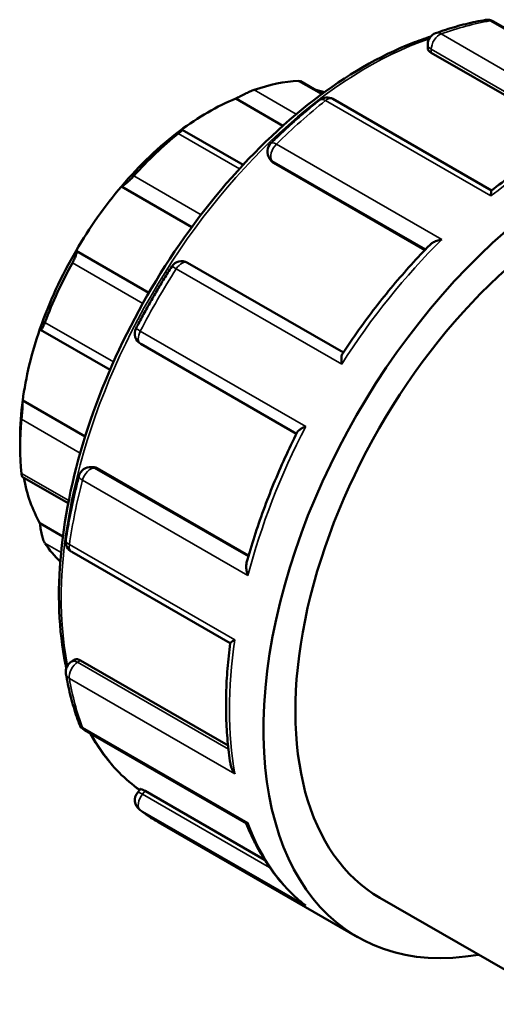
# Model space of a CAD drawing. Header units: millimetres. Extents: x 0 to 929, y -378 to 706.
# Tile 11 of 12: x 843 to 872, y 646 to 706. Entities that reach past the tile are written whole.
import ezdxf

# ---------------------------------------------------------------- set-up
doc = ezdxf.new("R2010")
doc.units = ezdxf.units.MM
doc.layers.add('Visible (ANSI)', color=7, linetype='Continuous', lineweight=50)
doc.layers.add('Visible Narrow (ANSI)', color=7, linetype='Continuous', lineweight=35)

msp = doc.modelspace()

# ---------------------------------------------------------------- linework, layer by layer
at = {"layer": 'Visible (ANSI)'}
for p, q in [((882.058, 700.193), (872.198, 705.871)), ((868.201, 704.23), (868.201, 704.469)), ((868.412, 703.963), (877.389, 698.794)), ((861.774, 701.46), (860.446, 702.225)), ((856.507, 701.168), (859.379, 699.514)), ((872.084, 695.587), (862.428, 701.147)), ((856.954, 697.136), (853.247, 699.27)), ((858.656, 697.391), (858.562, 697.525)), ((858.803, 697.259), (868.026, 691.948)), ((849.541, 695.82), (853.829, 693.351)), ((846.781, 691.914), (851.22, 689.358)), ((863.06, 685.723), (853.577, 691.184)), ((844.611, 687.099), (848.849, 684.659)), ((850.723, 686.236), (860.204, 680.776)), ((843.53, 682.794), (847.335, 680.602)), ((843.376, 680.544), (843.376, 679.955)), ((847.721, 678.744), (847.884, 678.729)), ((848.069, 678.669), (857.293, 673.357)), ((843.502, 678.154), (846.302, 676.542)), ((844.584, 675.328), (845.976, 674.526)), ((846.514, 673.579), (856.168, 668.02)), ((846.514, 666.905), (846.72, 667.024)), ((847.057, 666.975), (856.037, 661.804)), ((847.294, 662.733), (857.153, 657.056)), ((850.52, 658.922), (850.708, 659.155)), ((850.986, 659.03), (858.263, 654.839)), ((851.772, 657.134), (863.918, 650.14)), ((865.29, 652.523), (876.539, 646.046))]:
    msp.add_line(p, q, dxfattribs=at)
for centre, start, end in [((871.837, 705.244), 60.06401, 99.3636), ((868.924, 704.469), 109.9503, 180), ((862.067, 700.52), 60.06401, 128.26409), ((859.154, 697.94), 134.62013, 215.02709), ((853.216, 690.557), 60.06401, 147.35539), ((851.084, 686.863), 152.64399, 240.06401), ((847.655, 678.023), 84.76275, 165.36186), ((846.875, 674.206), 171.70088, 240.06401), ((846.875, 666.278), 119.93599, 189.94418), ((847.655, 663.36), 200.4841, 240.06401), ((851.084, 658.469), 141.19183, 232.00652)]:
    msp.add_arc(centre, 0.724, start, end, dxfattribs=at)
for centre, major_axis, start_param, end_param in [((855.313, 686.829), (8.425, 14.63), 0.349739, 0.588871), ((854.802, 687.124), (-8.064, -14.003), 3.775244, 4.074871), ((877.641, 673.971), (13.723, 23.831), 5.832158, 9.875805), ((854.802, 687.124), (8.064, 14.003), 0.112025, 0.177783), ((877.641, 673.971), (12.351, 21.448), 0, 3.141593), ((854.802, 687.124), (-8.064, -14.003), 4.074871, 4.403562), ((855.313, 686.829), (8.425, 14.63), 0.978058, 1.21719), ((854.802, 687.124), (-8.064, -14.003), 4.403562, 4.703189), ((854.802, 687.124), (-8.064, -14.003), 4.703189, 5.031881), ((855.313, 686.829), (8.425, 14.63), 1.606376, 1.845508), ((854.802, 687.124), (-8.064, -14.003), 5.031881, 5.331508), ((854.802, 687.124), (-8.064, -14.003), 5.331508, 5.495853), ((855.313, 686.829), (8.425, 14.63), 2.234695, 2.473827), ((854.802, 687.124), (-8.064, -14.003), 5.691466, 5.959826), ((855.313, 686.829), (-8.425, -14.63), 6.004606, 6.146946)]:
    msp.add_ellipse(centre, major_axis=major_axis, ratio=0.578093, start_param=start_param, end_param=end_param, dxfattribs=at)
for points, knots in [([(871.719, 705.958), (871.52, 705.925), (871.32, 705.888), (870.918, 705.805), (870.716, 705.759), (870.312, 705.66), (870.109, 705.606), (869.702, 705.489), (869.497, 705.427), (869.088, 705.294), (868.883, 705.223), (868.677, 705.149)], [5.9416643, 5.9416643, 5.9416643, 5.9416643, 5.973553, 5.973553, 6.0054416, 6.0054416, 6.0373302, 6.0373302, 6.0692189, 6.0692189, 6.1011075, 6.1011075, 6.1011075, 6.1011075]), ([(868.38, 704.946), (868.008, 704.827), (867.635, 704.695), (865.264, 703.767), (863.231, 702.587), (859.279, 699.554), (857.361, 697.7), (853.836, 693.51), (852.229, 691.176), (849.483, 686.262), (848.345, 683.683), (846.651, 678.535), (846.097, 675.966), (845.632, 671.094), (845.722, 668.79), (846.154, 666.658), (846.171, 666.581), (846.187, 666.504)], [6.064306, 6.064306, 6.064306, 6.064306, 6.124935, 6.124935, 6.447464, 6.447464, 6.77046, 6.77046, 7.092938, 7.092938, 7.415219, 7.415219, 7.737758, 7.737758, 8.060811, 8.060811, 8.073028, 8.073028, 8.073028, 8.073028]), ([(868.412, 703.963), (868.348, 704), (868.293, 704.045), (868.219, 704.137), (868.201, 704.185), (868.201, 704.229), (868.201, 704.229), (868.201, 704.23)], [0, 0, 0, 0, 0.02722528, 0.02722528, 0.05445057, 0.05445057, 0.05465873, 0.05465873, 0.05465873, 0.05465873]), ([(860.446, 702.225), (860.438, 702.23), (860.426, 702.234), (860.391, 702.241), (860.363, 702.243), (860.33, 702.242)], [0.36895196, 0.36895196, 0.36895196, 0.36895196, 0.37890806, 0.37890806, 0.39429437, 0.39429437, 0.39429437, 0.39429437]), ([(857.622, 701.699), (857.586, 701.687), (857.546, 701.672), (857.458, 701.637), (857.412, 701.617), (857.268, 701.555), (857.166, 701.507), (856.966, 701.411), (856.856, 701.355), (856.661, 701.253), (856.576, 701.207), (856.507, 701.168)], [0.1364285, 0.1364285, 0.1364285, 0.1364285, 0.1518148, 0.1518148, 0.1672011, 0.1672011, 0.1979738, 0.1979738, 0.2354154, 0.2354154, 0.2705766, 0.2705766, 0.2705766, 0.2705766]), ([(861.619, 701.088), (861.417, 700.929), (861.215, 700.766), (860.813, 700.433), (860.613, 700.264), (860.215, 699.919), (860.016, 699.743), (859.621, 699.385), (859.425, 699.203), (859.034, 698.834), (858.839, 698.646), (858.646, 698.455)], [0.1820778, 0.1820778, 0.1820778, 0.1820778, 0.2139664, 0.2139664, 0.2458551, 0.2458551, 0.2777437, 0.2777437, 0.3096324, 0.3096324, 0.341521, 0.341521, 0.341521, 0.341521]), ([(853.096, 699.204), (853.145, 699.231), (853.187, 699.253), (853.243, 699.275), (853.255, 699.274), (853.239, 699.246), (853.217, 699.222), (853.156, 699.167), (853.131, 699.145), (853.074, 699.096), (853.041, 699.07), (853.005, 699.041)], [0.2601463, 0.2601463, 0.2601463, 0.2601463, 0.2953075, 0.2953075, 0.3327491, 0.3327491, 0.3635218, 0.3635218, 0.3789081, 0.3789081, 0.3942944, 0.3942944, 0.3942944, 0.3942944]), ([(878.426, 699.224), (878.003, 699.062), (877.579, 698.883), (876.73, 698.492), (876.305, 698.281), (875.455, 697.825), (875.03, 697.581), (874.182, 697.062), (873.759, 696.787), (872.916, 696.208), (872.497, 695.903), (872.08, 695.585)], [6.118042, 6.118042, 6.118042, 6.118042, 6.1834526, 6.1834526, 6.2488633, 6.2488633, 6.3142739, 6.3142739, 6.3796845, 6.3796845, 6.4450951, 6.4450951, 6.4450951, 6.4450951]), ([(850.297, 696.464), (850.264, 696.427), (850.228, 696.389), (850.156, 696.314), (850.119, 696.276), (850.008, 696.169), (849.936, 696.103), (849.801, 695.988), (849.732, 695.934), (849.619, 695.857), (849.574, 695.833), (849.541, 695.82)], [0.1364285, 0.1364285, 0.1364285, 0.1364285, 0.1518148, 0.1518148, 0.1672011, 0.1672011, 0.1979738, 0.1979738, 0.2354154, 0.2354154, 0.2705766, 0.2705766, 0.2705766, 0.2705766]), ([(872.051, 695.246), (872.051, 695.247), (872.051, 695.248), (872.051, 695.322), (872.052, 695.385), (872.058, 695.487), (872.062, 695.527), (872.071, 695.57), (872.075, 695.581), (872.08, 695.585)], [-0.00054139, -0.00054139, -0.00054139, -0.00054139, 0, 0, 0.03203812, 0.03203812, 0.0625917, 0.0625917, 0.08241872, 0.08241872, 0.08241872, 0.08241872]), ([(868.339, 692.269), (867.953, 691.878), (867.572, 691.474), (866.821, 690.647), (866.451, 690.222), (865.724, 689.354), (865.367, 688.91), (864.666, 688.004), (864.323, 687.543), (863.653, 686.603), (863.325, 686.126), (863.006, 685.641)], [0.3626778, 0.3626778, 0.3626778, 0.3626778, 0.4269099, 0.4269099, 0.491142, 0.491142, 0.5553742, 0.5553742, 0.6196063, 0.6196063, 0.6838384, 0.6838384, 0.6838384, 0.6838384]), ([(868.339, 692.269), (868.383, 692.314), (868.436, 692.354), (868.571, 692.438), (868.658, 692.478), (868.846, 692.547), (868.949, 692.575), (869.056, 692.596), (869.058, 692.596), (869.059, 692.596)], [0.05116422, 0.05116422, 0.05116422, 0.05116422, 0.07473963, 0.07473963, 0.10545808, 0.10545808, 0.13771742, 0.13771742, 0.13825366, 0.13825366, 0.13825366, 0.13825366]), ([(846.781, 691.914), (846.798, 691.903), (846.808, 691.878), (846.809, 691.796), (846.798, 691.736), (846.759, 691.605), (846.731, 691.529), (846.676, 691.402), (846.655, 691.357), (846.61, 691.267), (846.586, 691.221), (846.562, 691.176)], [0.2601463, 0.2601463, 0.2601463, 0.2601463, 0.2953075, 0.2953075, 0.3327491, 0.3327491, 0.3635218, 0.3635218, 0.3789081, 0.3789081, 0.3942944, 0.3942944, 0.3942944, 0.3942944]), ([(852.607, 690.947), (852.451, 690.704), (852.298, 690.46), (851.995, 689.968), (851.846, 689.72), (851.553, 689.222), (851.408, 688.972), (851.124, 688.468), (850.984, 688.216), (850.709, 687.707), (850.574, 687.452), (850.441, 687.196)], [0.7056766, 0.7056766, 0.7056766, 0.7056766, 0.7375652, 0.7375652, 0.7694538, 0.7694538, 0.8013425, 0.8013425, 0.8332311, 0.8332311, 0.8651198, 0.8651198, 0.8651198, 0.8651198]), ([(844.888, 687.548), (844.87, 687.501), (844.852, 687.456), (844.816, 687.372), (844.799, 687.333), (844.748, 687.231), (844.718, 687.181), (844.664, 687.111), (844.639, 687.093), (844.603, 687.098), (844.591, 687.119), (844.584, 687.151)], [0.1364285, 0.1364285, 0.1364285, 0.1364285, 0.1518148, 0.1518148, 0.1672011, 0.1672011, 0.1979738, 0.1979738, 0.2354154, 0.2354154, 0.2705766, 0.2705766, 0.2705766, 0.2705766]), ([(862.961, 685.013), (862.96, 685.015), (862.96, 685.017), (862.948, 685.113), (862.942, 685.203), (862.941, 685.365), (862.945, 685.438), (862.967, 685.558), (862.983, 685.607), (863.006, 685.641)], [-0.00054139, -0.00054139, -0.00054139, -0.00054139, 0, 0, 0.03203812, 0.03203812, 0.0625917, 0.0625917, 0.09096172, 0.09096172, 0.09096172, 0.09096172]), ([(843.53, 682.794), (843.531, 682.736), (843.529, 682.66), (843.523, 682.478), (843.517, 682.369), (843.504, 682.164), (843.496, 682.056), (843.484, 681.897), (843.479, 681.844), (843.47, 681.742), (843.466, 681.694), (843.461, 681.65)], [0.2601463, 0.2601463, 0.2601463, 0.2601463, 0.2953075, 0.2953075, 0.3327491, 0.3327491, 0.3635218, 0.3635218, 0.3789081, 0.3789081, 0.3942944, 0.3942944, 0.3942944, 0.3942944]), ([(860.249, 680.865), (859.988, 680.347), (859.738, 679.824), (859.26, 678.773), (859.032, 678.245), (858.597, 677.185), (858.391, 676.654), (858.002, 675.589), (857.819, 675.056), (857.478, 673.991), (857.319, 673.459), (857.172, 672.928)], [0.8869608, 0.8869608, 0.8869608, 0.8869608, 0.9511895, 0.9511895, 1.0154183, 1.0154183, 1.079647, 1.079647, 1.1438757, 1.1438757, 1.2081045, 1.2081045, 1.2081045, 1.2081045]), ([(860.249, 680.865), (860.266, 680.901), (860.299, 680.938), (860.39, 681.017), (860.452, 681.059), (860.594, 681.14), (860.677, 681.181), (860.768, 681.219), (860.769, 681.22), (860.771, 681.22)], [0.0476051, 0.0476051, 0.0476051, 0.0476051, 0.07473963, 0.07473963, 0.10545808, 0.10545808, 0.13771742, 0.13771742, 0.13825366, 0.13825366, 0.13825366, 0.13825366]), ([(843.461, 678.357), (843.466, 678.318), (843.47, 678.284), (843.479, 678.227), (843.484, 678.204), (843.493, 678.168), (843.498, 678.157), (843.502, 678.155)], [0.13642852, 0.13642852, 0.13642852, 0.13642852, 0.15181483, 0.15181483, 0.16720114, 0.16720114, 0.18615969, 0.18615969, 0.18615969, 0.18615969]), ([(846.955, 678.206), (846.887, 677.943), (846.821, 677.681), (846.696, 677.157), (846.637, 676.896), (846.524, 676.374), (846.471, 676.114), (846.371, 675.596), (846.324, 675.337), (846.237, 674.822), (846.196, 674.566), (846.159, 674.311)], [1.2292753, 1.2292753, 1.2292753, 1.2292753, 1.261164, 1.261164, 1.2930526, 1.2930526, 1.3249413, 1.3249413, 1.3568299, 1.3568299, 1.3887185, 1.3887185, 1.3887185, 1.3887185]), ([(844.584, 675.328), (844.591, 675.232), (844.603, 675.12), (844.639, 674.88), (844.664, 674.75), (844.718, 674.529), (844.748, 674.422), (844.799, 674.282), (844.816, 674.239), (844.852, 674.162), (844.87, 674.129), (844.888, 674.103)], [0.2601463, 0.2601463, 0.2601463, 0.2601463, 0.2953075, 0.2953075, 0.3327491, 0.3327491, 0.3635218, 0.3635218, 0.3789081, 0.3789081, 0.3942944, 0.3942944, 0.3942944, 0.3942944]), ([(857.25, 672.141), (857.249, 672.143), (857.248, 672.145), (857.213, 672.246), (857.186, 672.347), (857.152, 672.541), (857.143, 672.636), (857.147, 672.796), (857.155, 672.866), (857.172, 672.928)], [-0.00054139, -0.00054139, -0.00054139, -0.00054139, 0, 0, 0.03203812, 0.03203812, 0.0625917, 0.0625917, 0.08745674, 0.08745674, 0.08745674, 0.08745674]), ([(856.168, 668.024), (856.169, 668.03), (856.176, 668.039), (856.207, 668.068), (856.24, 668.092), (856.326, 668.149), (856.381, 668.182), (856.446, 668.22), (856.447, 668.22), (856.448, 668.221)], [0.05596373, 0.05596373, 0.05596373, 0.05596373, 0.07473963, 0.07473963, 0.10545808, 0.10545808, 0.13771742, 0.13771742, 0.13825366, 0.13825366, 0.13825366, 0.13825366]), ([(856.168, 668.024), (856.1, 667.503), (856.046, 666.987), (855.964, 665.967), (855.937, 665.462), (855.911, 664.467), (855.911, 663.976), (855.941, 663.011), (855.969, 662.535), (856.054, 661.603), (856.11, 661.146), (856.181, 660.698)], [1.4089109, 1.4089109, 1.4089109, 1.4089109, 1.4743054, 1.4743054, 1.5397, 1.5397, 1.6050945, 1.6050945, 1.670489, 1.670489, 1.7358835, 1.7358835, 1.7358835, 1.7358835]), ([(846.72, 667.024), (846.721, 667.024), (846.721, 667.025), (846.758, 667.046), (846.809, 667.055), (846.927, 667.038), (846.993, 667.012), (847.057, 666.975)], [-0.05451795, -0.05451795, -0.05451795, -0.05451795, -0.05445057, -0.05445057, -0.02722528, -0.02722528, 0, 0, 0, 0]), ([(846.162, 666.153), (846.2, 665.938), (846.241, 665.724), (846.33, 665.302), (846.378, 665.094), (846.48, 664.682), (846.534, 664.478), (846.65, 664.077), (846.711, 663.879), (846.839, 663.489), (846.907, 663.296), (846.978, 663.107)], [1.7528741, 1.7528741, 1.7528741, 1.7528741, 1.7847628, 1.7847628, 1.8166514, 1.8166514, 1.84854, 1.84854, 1.8804287, 1.8804287, 1.9123173, 1.9123173, 1.9123173, 1.9123173]), ([(847.635, 662.537), (847.85, 662.148), (848.083, 661.777), (848.993, 660.502), (849.773, 659.716), (850.656, 659.092)], [8.3055023, 8.3055023, 8.3055023, 8.3055023, 8.3829595, 8.3829595, 8.5875739, 8.5875739, 8.5875739, 8.5875739]), ([(856.448, 660.079), (856.447, 660.08), (856.446, 660.082), (856.382, 660.17), (856.328, 660.263), (856.242, 660.453), (856.21, 660.55), (856.186, 660.665), (856.183, 660.681), (856.181, 660.698)], [-0.00054139, -0.00054139, -0.00054139, -0.00054139, 0, 0, 0.03203812, 0.03203812, 0.0625917, 0.0625917, 0.06768466, 0.06768466, 0.06768466, 0.06768466]), ([(850.708, 659.155), (850.71, 659.158), (850.714, 659.158), (850.737, 659.156), (850.769, 659.144), (850.862, 659.099), (850.922, 659.067), (850.986, 659.03)], [-0.06551775, -0.06551775, -0.06551775, -0.06551775, -0.05445057, -0.05445057, -0.02722528, -0.02722528, 0, 0, 0, 0]), ([(850.638, 657.898), (850.711, 657.842), (850.783, 657.787), (850.93, 657.678), (851.005, 657.625), (851.155, 657.521), (851.23, 657.47), (851.383, 657.37), (851.46, 657.322), (851.615, 657.226), (851.693, 657.18), (851.772, 657.134)], [2.27647288, 2.27647288, 2.27647288, 2.27647288, 2.29280395, 2.29280395, 2.30913501, 2.30913501, 2.32546607, 2.32546607, 2.34179714, 2.34179714, 2.3581282, 2.3581282, 2.3581282, 2.3581282]), ([(857.148, 657.059), (857.308, 656.653), (857.483, 656.261), (857.864, 655.505), (858.071, 655.141), (858.513, 654.446), (858.75, 654.115), (859.251, 653.486), (859.516, 653.189), (860.074, 652.631), (860.367, 652.37), (860.673, 652.129)], [1.9261887, 1.9261887, 1.9261887, 1.9261887, 1.9953911, 1.9953911, 2.06487, 2.06487, 2.1343489, 2.1343489, 2.2038279, 2.2038279, 2.2733068, 2.2733068, 2.2733068, 2.2733068]), ([(857.153, 657.056), (857.156, 657.054), (857.161, 657.053), (857.185, 657.054), (857.212, 657.063), (857.248, 657.081), (857.249, 657.081), (857.25, 657.082)], [0.09411987, 0.09411987, 0.09411987, 0.09411987, 0.10545808, 0.10545808, 0.13771742, 0.13771742, 0.13825366, 0.13825366, 0.13825366, 0.13825366]), ([(860.771, 652.058), (860.769, 652.059), (860.768, 652.06), (860.734, 652.082), (860.703, 652.105), (860.673, 652.129)], [-0.00054139, -0.00054139, -0.00054139, -0.00054139, 0, 0, 0.01168649, 0.01168649, 0.01168649, 0.01168649])]:
    msp.add_open_spline(points, degree=3, knots=knots, dxfattribs=at)
for points in [[(858.803, 697.259), (858.745, 697.293), (858.693, 697.338), (858.656, 697.391)], [(847.884, 678.729), (847.948, 678.723), (848.012, 678.701), (848.069, 678.669)]]:
    msp.add_open_spline(points, degree=3, dxfattribs=at)
at = {"layer": 'Visible Narrow (ANSI)'}
for p, q in [((872.008, 705.9), (882.085, 700.097)), ((879.093, 699.301), (869.017, 705.104)), ((868.412, 703.963), (868.412, 704.174)), ((868.412, 704.174), (877.597, 698.885)), ((860.33, 702.242), (861.736, 701.432)), ((860.193, 700.219), (857.622, 701.699)), ((861.975, 701.049), (872.051, 695.246)), ((853.005, 699.041), (856.731, 696.895)), ((869.059, 692.596), (858.983, 698.399)), ((858.803, 697.259), (858.711, 697.389)), ((858.711, 697.389), (868.074, 691.998)), ((854.394, 694.104), (850.297, 696.464)), ((846.562, 691.176), (850.849, 688.707)), ((852.884, 690.816), (862.961, 685.013)), ((849.062, 685.144), (844.888, 687.548)), ((860.771, 681.22), (850.694, 687.023)), ((843.461, 681.65), (847.033, 679.593)), ((857.274, 673.291), (847.911, 678.683)), ((847.911, 678.683), (848.069, 678.669)), ((846.333, 676.703), (843.461, 678.357)), ((847.173, 677.944), (857.25, 672.141)), ((844.888, 674.103), (845.865, 673.54)), ((856.448, 668.221), (846.372, 674.024)), ((846.875, 666.87), (847.057, 666.975)), ((856.062, 661.58), (846.875, 666.87)), ((846.372, 665.882), (856.448, 660.079)), ((857.25, 657.082), (847.173, 662.884)), ((850.828, 658.834), (850.986, 659.03)), ((858.572, 654.374), (850.828, 658.834)), ((850.694, 657.861), (860.771, 652.058))]:
    msp.add_line(p, q, dxfattribs=at)
for centre, major_axis, ratio, start_param, end_param in [((871.837, 705.244), (-0.118, 0.714), 0.737574, 5.740058, 6.283185), ((865.496, 680.965), (13.723, 23.831), 0.578093, 0.441943, 0.601387), ((871.837, 705.244), (0.361, 0.627), 0.578093, 0, 0.441943), ((864.547, 681.511), (13.174, 22.878), 0.578093, 0.581806, 2.55591), ((868.924, 704.469), (-0.361, -0.627), 0.578093, 3.742979, 5.495853), ((868.924, 704.469), (-0.247, 0.68), 0.67281, 5.609299, 6.283185), ((868.924, 704.469), (-0.724, 0), 0.575862, 0, 0.785398), ((862.067, 700.52), (0.361, 0.627), 0.578093, 0, 0.965542), ((865.496, 680.965), (13.723, 23.831), 0.578093, 0.965542, 1.124985), ((862.067, 700.52), (-0.448, 0.568), 0.464264, 5.42353, 6.283185), ((875.572, 675.163), (13.723, 23.831), 0.578093, 0.601387, 0.965542), ((859.154, 697.94), (-0.361, -0.627), 0.578093, 4.266578, 6.019452), ((859.154, 697.94), (-0.508, 0.515), 0.351838, 5.378052, 6.283185), ((859.154, 697.94), (-0.592, -0.415), 0.787757, 0, 0.35258), ((875.572, 675.163), (13.723, 23.831), 0.578093, 1.124985, 1.489141), ((853.216, 690.557), (0.361, 0.627), 0.578093, 0, 1.489141), ((865.496, 680.965), (13.723, 23.831), 0.578093, 1.489141, 1.648584), ((853.216, 690.557), (-0.609, 0.39), 0.066554, 5.330354, 6.283185), ((851.084, 686.863), (-0.643, 0.332), 0.063409, 0, 0.952977), ((851.084, 686.863), (-0.361, -0.627), 0.578093, 4.790177, 6.283185), ((875.572, 675.163), (13.723, 23.831), 0.578093, 1.648584, 2.01274), ((847.655, 678.023), (0.361, 0.627), 0.578093, 0.259866, 2.01274), ((847.655, 678.023), (0.066, 0.72), 0.788574, 5.935257, 6.283185), ((865.496, 680.965), (13.723, 23.831), 0.578093, 2.01274, 2.172183), ((847.655, 678.023), (-0.7, 0.183), 0.348988, 0, 0.906026), ((846.875, 674.206), (-0.716, 0.104), 0.461665, 0, 0.860973), ((846.875, 674.206), (-0.361, -0.627), 0.578093, 5.313776, 6.283185), ((875.572, 675.163), (13.723, 23.831), 0.578093, 2.172183, 2.536339), ((846.875, 666.278), (-0.361, -0.627), 0.578093, 3.925057, 5.677931), ((846.875, 666.278), (-0.361, 0.627), 0.578093, 5.499721, 6.283185), ((846.875, 666.278), (-0.713, -0.125), 0.67102, 0, 0.676625), ((865.496, 680.965), (13.723, 23.831), 0.578093, 2.536339, 2.695782), ((847.655, 663.36), (-0.678, -0.253), 0.736219, 0, 0.546733), ((847.655, 663.36), (-0.361, -0.627), 0.578093, 5.837374, 6.283185), ((864.547, 681.511), (-13.174, -22.878), 0.578093, 5.942525, 6.22751), ((851.084, 658.469), (-0.564, 0.453), 0.212712, 5.345472, 6.283185), ((851.084, 658.469), (-0.361, -0.627), 0.578093, 4.448656, 6.20153), ((851.084, 658.469), (-0.445, -0.57), 0.813252, 0, 0.114623), ((865.496, 680.965), (-13.723, -23.831), 0.578093, 6.20153, 6.283185), ((875.572, 675.163), (-13.723, -23.831), 0.578093, 5.837374, 6.20153)]:
    msp.add_ellipse(centre, major_axis=major_axis, ratio=ratio, start_param=start_param, end_param=end_param, dxfattribs=at)

doc.saveas('drawing.dxf')
